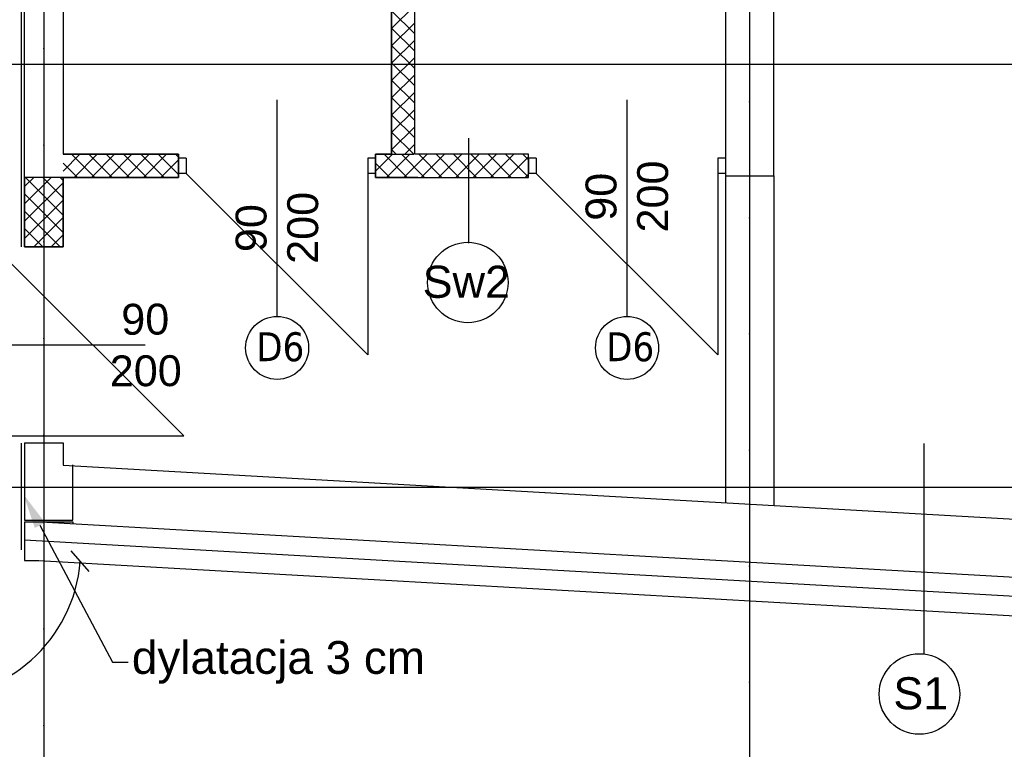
# Model space of a CAD drawing. Header units: millimetres. Extents: x -7023 to 53801, y 9849 to 33561.
# Tile 199 of 256: x 7809 to 8318, y 23696 to 24074. Entities that reach past the tile are written whole.
import ezdxf

# ---------------------------------------------------------------- set-up
doc = ezdxf.new("R2010")
doc.units = ezdxf.units.MM
doc.linetypes.add('DASHDOTX2', pattern=[2, 1, -0.5, 0, -0.5])
doc.layers.get('0').update_dxf_attribs({"lineweight": 9})
doc.layers.add('.IE_podklad', color=252, linetype='Continuous')
doc.layers.add('PROJEKT osie', color=251, linetype='DASHDOTX2', lineweight=9)
doc.styles.add('Opisowy', font='arial.ttf')
doc.styles.get("Standard").update_dxf_attribs({"font": 'arial.ttf'})
doc.linetypes.add('ZIGZAG', pattern='A,0.00254,-5.08,[131,ltypeshp.shx,S=5.08,R=0,X=-5.08,Y=0],-10.16,[131,ltypeshp.shx,S=5.08,R=180,X=5.08,Y=0],-5.08', length=20.32254)

# ---------------------------------------------------------------- blocks, each defined once
blk = doc.blocks.new('OSIE DOMKU')
at = {"layer": 'PROJEKT osie', "ltscale": 25}
for p, q in [((-31428.02, 6226.99), (-31428.02, 4134.85)), ((-33194.97, 4878.65), (-29895.99, 4878.65)), ((-33194.97, 4659.65), (-29895.99, 4659.65))]:
    blk.add_line(p, q, dxfattribs=at)
at = {"layer": 'PROJEKT osie', "ltscale": 30}
blk.add_line((-31062.61, 6226.35), (-31062.61, 4137.08), dxfattribs=at)
blk = doc.blocks.new('_Oblique')
at = {"color": 0, "linetype": 'ByBlock', "lineweight": -2}
blk.add_line((-0.5, -0.5), (0.5, 0.5), dxfattribs=at)

msp = doc.modelspace()

# ---------------------------------------------------------------- linework, layer by layer
at = {"layer": '.IE_podklad', "ltscale": 25}
for p, q in [((7821.06, 25399.22), (7821.06, 23307.08)), ((6054.1, 24050.88), (9353.09, 24050.88)), ((6054.1, 23831.88), (9353.09, 23831.88))]:
    msp.add_line(p, q, dxfattribs=at)
at = {"layer": '.IE_podklad', "ltscale": 30}
msp.add_line((8186.46, 25398.57), (8186.46, 23309.31), dxfattribs=at)
at = {"layer": '.IE_podklad', "linetype": 'ZIGZAG', "ltscale": 0.1}
for p, q in [((7809.48, 23956.4), (7809.54, 24610.38)), ((7809.42, 23799.38), (7809.47, 23854.6))]:
    msp.add_line(p, q, dxfattribs=at)
at = {"layer": '.IE_podklad'}
for p, q in [((7811.06, 23956.38), (7811.06, 24555.81)), ((8173.96, 24325.81), (8173.96, 23993.09)), ((8013.06, 24004.31), (8013.06, 24310.31)), ((8198.96, 23993.09), (8198.96, 24300.81)), ((7830.99, 24189.3), (7831.06, 24004.31)), ((8001.06, 24069.36), (8013.06, 24081.36)), ((8013.06, 24066.62), (8001.06, 24078.62)), ((8001.06, 24060.38), (8013.06, 24072.38)), ((8013.06, 24057.64), (8001.06, 24069.64)), ((8001.06, 24051.4), (8013.06, 24063.4)), ((8013.06, 24048.66), (8001.06, 24060.66)), ((8001.06, 24042.42), (8013.06, 24054.42)), ((8013.06, 24039.68), (8001.06, 24051.68)), ((8001.06, 24033.44), (8013.06, 24045.44)), ((8013.06, 24030.7), (8001.06, 24042.7)), ((8001.06, 24024.46), (8013.06, 24036.46)), ((8013.06, 24021.72), (8001.06, 24033.72)), ((7941.78, 23920.28), (7941.78, 24032.47)), ((8001.06, 24015.48), (8013.06, 24027.48)), ((8122.96, 23920.28), (8122.96, 24032.47)), ((8013.06, 24012.74), (8001.06, 24024.74)), ((8001.06, 24006.5), (8013.06, 24018.5)), ((8012.5, 24004.31), (8001.06, 24015.76)), ((8041.02, 23958.14), (8041.02, 24012.64)), ((8007.85, 24004.31), (8013.06, 24009.52)), ((7830.99, 23995.6), (7839.7, 24004.31)), ((7847.35, 23992.31), (7835.35, 24004.31)), ((7836.68, 23992.31), (7848.68, 24004.31)), ((7856.33, 23992.31), (7844.33, 24004.31)), ((7845.66, 23992.31), (7857.66, 24004.31)), ((7865.31, 23992.31), (7853.31, 24004.31)), ((7854.64, 23992.31), (7866.64, 24004.31)), ((7874.29, 23992.31), (7862.29, 24004.31)), ((7863.62, 23992.31), (7875.62, 24004.31)), ((7883.27, 23992.31), (7871.27, 24004.31)), ((7872.6, 23992.31), (7884.6, 24004.31)), ((7890.71, 23993.85), (7880.25, 24004.31)), ((7890.71, 24002.83), (7889.23, 24004.31)), ((7894.78, 24002.31), (7890.78, 24002.31)), ((7890.78, 24002.31), (7890.78, 23994.31)), ((7894.78, 24002.31), (7894.78, 23994.31)), ((7992.78, 24002.31), (7988.78, 24002.31)), ((7988.78, 24002.31), (7988.78, 23994.31)), ((7992.78, 24004.31), (8012.57, 24004.31)), ((7992.78, 23995.6), (8001.48, 24004.31)), ((7992.78, 24002.31), (7992.78, 23994.31)), ((8009.14, 23992.31), (7997.14, 24004.31)), ((7998.46, 23992.31), (8010.46, 24004.31)), ((8003.52, 24004.31), (8001.06, 24006.78)), ((8018.12, 23992.31), (8006.12, 24004.31)), ((8007.44, 23992.31), (8019.44, 24004.31)), ((8071.96, 24004.31), (8013.06, 24004.31)), ((8027.1, 23992.31), (8015.1, 24004.31)), ((8016.42, 23992.31), (8028.42, 24004.31)), ((8036.08, 23992.31), (8024.08, 24004.31)), ((8025.4, 23992.31), (8037.4, 24004.31)), ((8045.06, 23992.31), (8033.06, 24004.31)), ((8034.38, 23992.31), (8046.38, 24004.31)), ((8054.04, 23992.31), (8042.04, 24004.31)), ((8043.36, 23992.31), (8055.36, 24004.31)), ((8063.02, 23992.31), (8051.02, 24004.31)), ((8052.34, 23992.31), (8064.34, 24004.31)), ((8071.96, 23992.35), (8060, 24004.31)), ((8061.32, 23992.31), (8071.96, 24002.94)), ((8071.96, 24001.33), (8068.98, 24004.31)), ((8071.96, 23992.31), (8071.96, 24004.31)), ((8075.96, 24002.31), (8071.96, 24002.31)), ((8071.96, 24002.31), (8071.96, 23994.31)), ((8075.96, 24002.31), (8075.96, 23994.31)), ((8173.96, 24002.31), (8169.96, 24002.31)), ((8169.96, 24002.31), (8169.96, 23994.31)), ((8173.96, 24002.31), (8173.96, 23994.31)), ((7838.37, 23992.31), (7830.99, 23999.69)), ((7881.58, 23992.31), (7890.71, 24001.44)), ((8000.16, 23992.31), (7992.78, 23999.69)), ((7811.06, 23987.51), (7815.86, 23992.31)), ((7811.06, 23978.53), (7824.84, 23992.31)), ((7831.06, 23992.31), (7811.06, 23992.31)), ((7811.06, 23992.31), (7811.06, 23956.38)), ((7831.06, 23972.77), (7811.51, 23992.31)), ((7831.06, 23981.75), (7820.49, 23992.31)), ((7831.06, 23990.73), (7829.47, 23992.31)), ((7831.06, 23992.31), (7831.06, 23956.38)), ((7831.06, 23956.38), (7831.06, 23992.31)), ((7890.56, 23992.31), (7890.71, 23992.46)), ((7894.78, 23994.31), (7890.78, 23994.31)), ((7894.78, 23994.31), (7988.78, 23900.31)), ((7992.78, 23994.31), (7988.78, 23994.31)), ((7988.78, 23994.31), (7988.78, 23900.31)), ((8014.6, 23992.31), (8071.96, 23992.31)), ((8070.31, 23992.31), (8071.96, 23993.96)), ((8075.96, 23994.31), (8071.96, 23994.31)), ((8075.96, 23994.31), (8169.96, 23900.31)), ((8173.96, 23994.31), (8169.96, 23994.31)), ((8169.96, 23994.31), (8169.96, 23900.31)), ((8173.96, 23993.09), (8198.96, 23993.09)), ((7811.06, 23969.55), (7831.06, 23989.55)), ((7831.06, 23963.78), (7811.06, 23983.78)), ((7811.06, 23960.56), (7831.06, 23980.56)), ((7829.48, 23956.38), (7811.06, 23974.8)), ((7815.85, 23956.38), (7831.06, 23971.58)), ((7820.5, 23956.38), (7811.06, 23965.82)), ((7824.83, 23956.38), (7831.06, 23962.6)), ((7811.52, 23956.38), (7811.06, 23956.84)), ((7831.06, 23956.38), (7811.06, 23956.38)), ((7811.06, 23956.38), (7831.06, 23956.38)), ((7799.49, 23952.38), (7893.49, 23858.38)), ((7873.52, 23905.38), (7761.33, 23905.38)), ((7799.49, 23858.38), (7893.49, 23858.38)), ((7810.99, 23854.81), (7831.06, 23854.81)), ((7810.99, 23854.81), (7810.99, 23814.81)), ((7831.06, 23854.81), (7831.06, 23843.19)), ((8276.65, 23854.4), (8276.65, 23745.41)), ((7831.06, 23843.19), (8900.06, 23782.72)), ((7835.99, 23814.81), (7835.99, 23843.48)), ((7810.99, 23814.81), (7835.99, 23814.81)), ((7811.06, 23813.8), (7836.06, 23813.8)), ((7811.06, 23813.8), (7811.06, 23799.38)), ((7819.47, 23813.8), (9069.57, 23743.09)), ((7836.06, 23813.8), (7836, 23812.86)), ((7811.06, 23799.38), (7811.06, 23793.83)), ((7811.06, 23793.83), (7818.34, 23793.83)), ((7818.34, 23793.83), (9069.57, 23723.05))]:
    msp.add_line(p, q, dxfattribs=at)
at = {"layer": '.IE_podklad', "lineweight": 35}
for p, q in [((8001.06, 24310.31), (8001.06, 24004.31)), ((7830.99, 24004.31), (7890.78, 24004.31)), ((7890.78, 24004.31), (7890.78, 23992.31)), ((8001.06, 24004.31), (7992.78, 24004.31)), ((7992.78, 24004.31), (7992.78, 23992.31)), ((7890.78, 23992.31), (7830.99, 23992.31)), ((7992.78, 23992.31), (8014.6, 23992.31))]:
    msp.add_line(p, q, dxfattribs=at)
at = {"layer": '.IE_podklad', "ltscale": 0.5}
for p, q in [((8173.96, 23993.09), (8173.96, 23823.79)), ((8198.96, 23993.09), (8198.96, 23822.38))]:
    msp.add_line(p, q, dxfattribs=at)
at = {"layer": '.IE_podklad', "linetype": 'ZIGZAG'}
msp.add_line((7811.06, 23804.58), (9069.57, 23733.07), dxfattribs=at)
at = {"layer": '.IE_podklad', "linetype": 'ByBlock', "lineweight": -2}
msp.add_line((7856.59, 23741.13), (7864.59, 23741.13), dxfattribs=at)
msp.add_lwpolyline([(7818.97, 23812.09), (7856.59, 23741.13)], dxfattribs=at)
at = {"layer": '.IE_podklad'}
for centre in [(8040.55, 23937.86), (8274.37, 23724.68)]:
    msp.add_circle(centre, 20.85, dxfattribs=at)
at = {"layer": '.IE_podklad', "linetype": 'Continuous'}
for centre in [(7941.82, 23903.97), (8123, 23903.97)]:
    msp.add_circle(centre, 16.31, dxfattribs=at)
at = {"layer": '.IE_podklad'}
msp.add_arc((7763.6, 23799.38), 76.47, 180, 355.5496, dxfattribs=at)
msp.add_solid([(7816.32, 23810.68), (7810.54, 23827.99), (7821.62, 23813.49)], dxfattribs=at)

# ---------------------------------------------------------------- block references
msp.add_blockref('OSIE DOMKU', (39249.07, 19172.23), dxfattribs=at)
at = {"layer": '.IE_podklad', "xscale": 9.999999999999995, "yscale": 9.999999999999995, "zscale": 10, "rotation": 85.54960746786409}
msp.add_blockref('_Oblique', (7839.84, 23793.44), dxfattribs=at)

# ---------------------------------------------------------------- texts
at = {"layer": '.IE_podklad', "linetype": 'Continuous', "style": 'Opisowy'}
for s, rotation, p in [('200', 90, (8144.22, 23963.75)), ('90', 90, (8117.49, 23969.83)), ('200', 90, (7963.04, 23947.51)), ('90', 90, (7936.31, 23953.59)), ('90', 0.2449, (7861.13, 23910.79)), ('200', 0.2449, (7855.17, 23884.04))]:
    msp.add_text(s, height=16, rotation=rotation, dxfattribs=at).set_placement(p)
for s, p in [('Sw2', (8017.14, 23929.91)), ('S1', (8260.87, 23716.73))]:
    msp.add_text(s, height=16.64, dxfattribs=at).set_placement(p)
at = {"layer": '.IE_podklad', "char_height": 15, "width": 230.4406, "attachment_point": 1}
for insert in [(7930.99, 23912.08), (8112.17, 23912.08)]:
    msp.add_mtext('{\\fTahoma|b0|i0|c238|p34;D6}', dxfattribs=dict(at, insert=insert))
at = {"layer": '.IE_podklad', "insert": (7866.59, 23752.13), "char_height": 17, "attachment_point": 1}
msp.add_mtext('dylatacja 3 cm', dxfattribs=at)

doc.saveas('drawing.dxf')
